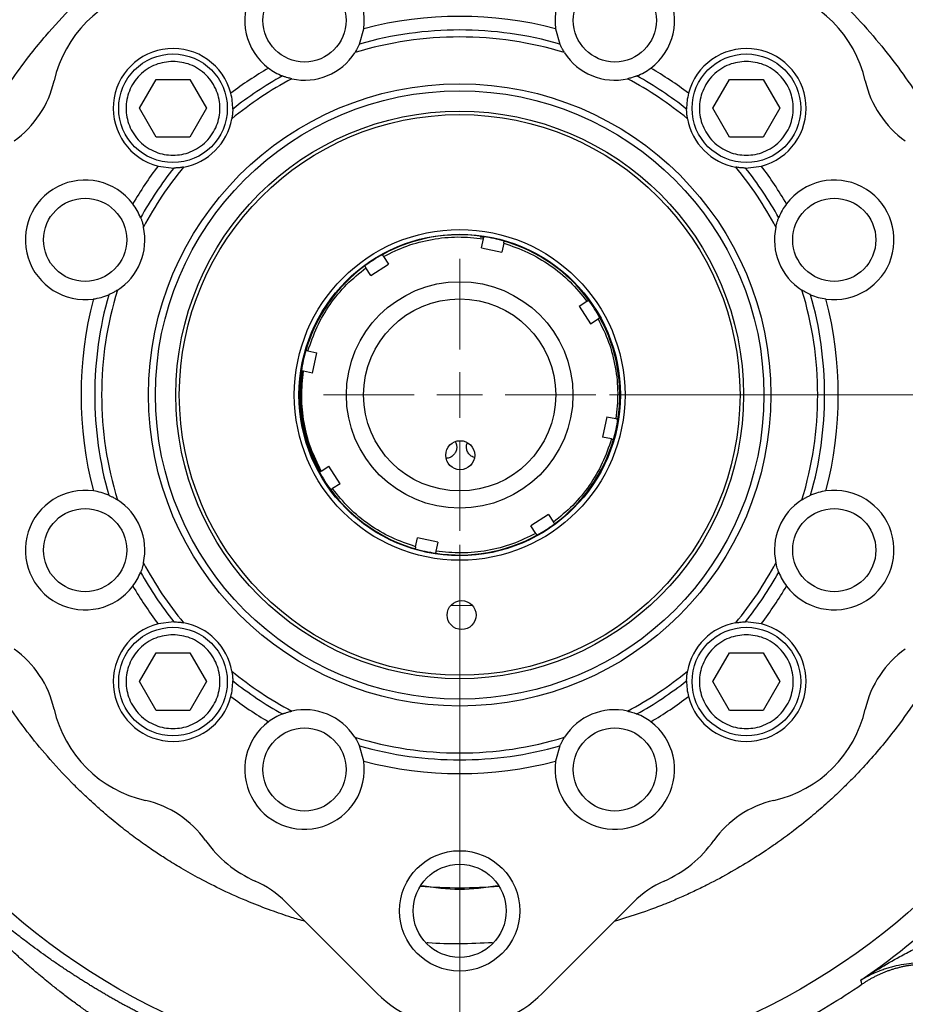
# Model space of a CAD drawing. Header units: inches. Extents: x 0.6 to 16.3, y 0.2 to 11.5.
# Tile 31 of 33: x 11.4 to 13.9, y 5.7 to 8.5. Entities that reach past the tile are written whole.
import ezdxf

# ---------------------------------------------------------------- set-up
doc = ezdxf.new("R2010")
doc.units = ezdxf.units.IN
doc.header["$MEASUREMENT"] = 0
doc.styles.add('SLDTEXTSTYLE0', font='TXT', dxfattribs={"width": 0.75})
doc.dimstyles.new('SLDDIMSTYLE0', dxfattribs={"dimtxt": 0.137795, "dimasz": 0.14, "dimexe": 0, "dimexo": 0.0625, "dimgap": 0.034449, "dimtad": 0, "dimtih": 1, "dimtoh": 1, "dimdec": 1, "dimlfac": 1.5, "dimrnd": 1e-09, "dimzin": 12, "dimdsep": 46, "dimtxsty": 'SLDTEXTSTYLE0', "dimblk1": 'CLOSED', "dimblk2": 'CLOSED', "dimsah": 1, "dimcen": 0.09, "dimadec": 0, "dimazin": 3, "dimtfac": 1, "dimtdec": 1, "dimtofl": 0, "dimtmove": 0, "dimatfit": 3, "dimldrblk": 'CLOSED', "dimfxl": 0, "dimfrac": 2, "dimtolj": 1, "dimtzin": 12, "dimarcsym": 0})
doc.dimstyles.new('SLDDIMSTYLE1', dxfattribs={"dimtxt": 0.137795, "dimasz": 0.14, "dimexe": 0, "dimexo": 0.0625, "dimgap": 0.034449, "dimtad": 0, "dimdec": 1, "dimlfac": 1.5, "dimrnd": 1e-09, "dimzin": 12, "dimdsep": 46, "dimtxsty": 'SLDTEXTSTYLE0', "dimblk1": 'CLOSED', "dimblk2": 'CLOSED', "dimsah": 1, "dimcen": 0.09, "dimadec": 0, "dimazin": 3, "dimtfac": 1, "dimtdec": 1, "dimtofl": 0, "dimtmove": 0, "dimatfit": 3, "dimldrblk": 'CLOSED', "dimfxl": 0, "dimfrac": 2, "dimtolj": 1, "dimtzin": 12, "dimarcsym": 0})
doc.dimstyles.new('SLDDIMSTYLE2', dxfattribs={"dimtxt": 0.137795, "dimasz": 0.14, "dimexe": 0, "dimexo": 0.0625, "dimgap": 0.034449, "dimtad": 0, "dimdec": 1, "dimlfac": 1.5, "dimrnd": 1e-09, "dimzin": 12, "dimdsep": 46, "dimtxsty": 'SLDTEXTSTYLE0', "dimblk1": 'CLOSED', "dimblk2": 'CLOSED', "dimsah": 1, "dimcen": 0.09, "dimadec": 0, "dimazin": 3, "dimtfac": 1, "dimtdec": 1, "dimtmove": 0, "dimatfit": 0, "dimldrblk": 'CLOSED', "dimfxl": 0, "dimfrac": 2, "dimtolj": 1, "dimtzin": 12, "dimarcsym": 0})
doc.dimstyles.new('SLDDIMSTYLE3', dxfattribs={"dimtxt": 0.137795, "dimasz": 0.14, "dimexe": 0, "dimexo": 0.0625, "dimgap": 0.034449, "dimtad": 0, "dimtih": 1, "dimtoh": 1, "dimdec": 1, "dimlfac": 1.5, "dimrnd": 1e-09, "dimzin": 12, "dimdsep": 46, "dimtxsty": 'SLDTEXTSTYLE0', "dimblk1": 'CLOSED', "dimblk2": 'CLOSED', "dimsah": 1, "dimcen": 0.09, "dimadec": 0, "dimazin": 3, "dimtfac": 1, "dimtofl": 0, "dimtmove": 0, "dimatfit": 3, "dimldrblk": 'CLOSED', "dimfxl": 0, "dimfrac": 2, "dimtolj": 1, "dimtzin": 12, "dimarcsym": 0})

# ---------------------------------------------------------------- blocks, each defined once
blk = doc.blocks.new('_Closed')
at = {"color": 0, "linetype": 'ByBlock', "lineweight": -2}
for p, q in [((-1, 0.166667), (0, 0)), ((-1, 0.166667), (-1, -0.166667)), ((0, 0), (-1, -0.166667)), ((0, 0), (-1, 0))]:
    blk.add_line(p, q, dxfattribs=at)
blk = doc.blocks.new('_D')
at = {"color": 7, "linetype": 'Continuous', "lineweight": 0}
for p, q in [((13.1838, 9.5147), (15.8083, 9.5147)), ((15.7689, 9.5147), (15.7689, 9.128)), ((15.6162, 9.1), (15.5742, 9.1)), ((15.5742, 9.1), (15.5742, 8.8813)), ((15.9217, 9.1), (15.9636, 9.1)), ((15.9636, 9.1), (15.9636, 8.8813)), ((15.5742, 8.8813), (15.6162, 8.8813)), ((15.9636, 8.8813), (15.9217, 8.8813)), ((15.7689, 4.645), (15.7689, 8.6751)), ((13.9, 4.645), (15.8083, 4.645))]:
    blk.add_line(p, q, dxfattribs=at)
at = {"color": 7, "linetype": 'Continuous', "lineweight": 18, "xscale": 0.14, "yscale": 0.14}
for p, rotation in [((15.7689, 9.5147), 90.0000000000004), ((15.7689, 4.645), 270.0000000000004)]:
    blk.add_blockref('_Closed', p, dxfattribs=dict(at, rotation=rotation))
at = {"color": 7, "linetype": 'Continuous', "lineweight": 18, "char_height": 0.1378, "attachment_point": 1, "style": 'SLDTEXTSTYLE0'}
for s, insert in [('186', (15.6162, 9.0589)), ('7.3', (15.6417, 8.8527))]:
    blk.add_mtext(s, dxfattribs=dict(at, insert=insert))
blk = doc.blocks.new('_D_1')
at = {"color": 7, "linetype": 'Continuous', "lineweight": 0}
for p, q in [((14.7079, 6.8816), (14.7079, 3.2643)), ((11.8212, 4.8448), (11.8212, 3.2643)), ((13.6226, 3.5022), (13.5806, 3.5022)), ((13.5806, 3.5022), (13.5806, 3.2834)), ((13.928, 3.5022), (13.97, 3.5022)), ((13.97, 3.5022), (13.97, 3.2834)), ((11.8212, 3.3037), (13.4598, 3.3037)), ((14.7079, 3.3037), (14.0908, 3.3037)), ((13.5806, 3.2834), (13.6226, 3.2834)), ((13.97, 3.2834), (13.928, 3.2834))]:
    blk.add_line(p, q, dxfattribs=at)
at = {"color": 7, "linetype": 'Continuous', "lineweight": 18, "xscale": 0.14, "yscale": 0.14, "rotation": 180.0000000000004}
blk.add_blockref('_Closed', (11.8212, 3.3037), dxfattribs=at)
at = {"color": 7, "linetype": 'Continuous', "lineweight": 18, "xscale": 0.14, "yscale": 0.14}
blk.add_blockref('_Closed', (14.7079, 3.3037), dxfattribs=at)
at = {"color": 7, "linetype": 'Continuous', "lineweight": 18, "char_height": 0.1378, "attachment_point": 1, "style": 'SLDTEXTSTYLE0'}
for s, insert in [('110', (13.6226, 3.461)), ('4.3', (13.648, 3.2549))]:
    blk.add_mtext(s, dxfattribs=dict(at, insert=insert))
blk = doc.blocks.new('_D_2')
at = {"color": 7, "linetype": 'Continuous', "lineweight": 0}
for p, q in [((12.6545, 7.0305), (12.6545, 4.2092)), ((11.8212, 4.8448), (11.8212, 4.2092)), ((12.107, 4.447), (12.065, 4.447)), ((12.065, 4.447), (12.065, 4.2283)), ((12.3106, 4.447), (12.3526, 4.447)), ((12.3526, 4.447), (12.3526, 4.2283)), ((11.8212, 4.2486), (11.5712, 4.2486)), ((12.065, 4.2283), (12.107, 4.2283)), ((12.3526, 4.2283), (12.3106, 4.2283)), ((12.6545, 4.2486), (12.9045, 4.2486))]:
    blk.add_line(p, q, dxfattribs=at)
at = {"color": 7, "linetype": 'Continuous', "lineweight": 18, "xscale": 0.14, "yscale": 0.14}
blk.add_blockref('_Closed', (11.8212, 4.2486, -0.2442), dxfattribs=at)
at = {"color": 7, "linetype": 'Continuous', "lineweight": 18, "xscale": 0.14, "yscale": 0.14, "rotation": 180.0000000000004}
blk.add_blockref('_Closed', (12.6545, 4.2486, -0.2442), dxfattribs=at)
at = {"color": 7, "linetype": 'Continuous', "lineweight": 18, "char_height": 0.1378, "attachment_point": 1, "style": 'SLDTEXTSTYLE0'}
for s, insert in [('32', (12.107, 4.4059)), ('1.3', (12.0815, 4.1997))]:
    blk.add_mtext(s, dxfattribs=dict(at, insert=insert))
blk = doc.blocks.new('_D_5')
at = {"color": 7, "linetype": 'Continuous', "lineweight": 0}
for p, q in [((9.6683, 5.8503), (9.6683, 3.2643)), ((11.8212, 4.8448), (11.8212, 3.2643)), ((10.4071, 3.5022), (10.3651, 3.5022)), ((10.3651, 3.5022), (10.3651, 3.2834)), ((10.6107, 3.5022), (10.6527, 3.5022)), ((10.6527, 3.5022), (10.6527, 3.2834)), ((9.6683, 3.3037), (10.2442, 3.3037)), ((11.8212, 3.3037), (10.7735, 3.3037)), ((10.3651, 3.2834), (10.4071, 3.2834)), ((10.6527, 3.2834), (10.6107, 3.2834))]:
    blk.add_line(p, q, dxfattribs=at)
at = {"color": 7, "linetype": 'Continuous', "lineweight": 18, "xscale": 0.14, "yscale": 0.14, "rotation": 180.0000000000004}
blk.add_blockref('_Closed', (9.6683, 3.3037, -0.2442), dxfattribs=at)
at = {"color": 7, "linetype": 'Continuous', "lineweight": 18, "xscale": 0.14, "yscale": 0.14}
blk.add_blockref('_Closed', (11.8212, 3.3037, -0.2442), dxfattribs=at)
at = {"color": 7, "linetype": 'Continuous', "lineweight": 18, "char_height": 0.1378, "attachment_point": 1, "style": 'SLDTEXTSTYLE0'}
for s, insert in [('82', (10.4071, 3.461)), ('3.2', (10.3816, 3.2549))]:
    blk.add_mtext(s, dxfattribs=dict(at, insert=insert))
blk = doc.blocks.new('_D_6')
at = {"color": 7, "linetype": 'Continuous', "lineweight": 0}
for p, q in [((13.0854, 7.4614), (15.3381, 7.4614)), ((15.2987, 7.4614), (15.2987, 6.2852)), ((15.146, 6.2572), (15.104, 6.2572)), ((15.104, 6.2572), (15.104, 6.0384)), ((15.4514, 6.2572), (15.4934, 6.2572)), ((15.4934, 6.2572), (15.4934, 6.0384)), ((15.104, 6.0384), (15.146, 6.0384)), ((15.4934, 6.0384), (15.4514, 6.0384)), ((15.2987, 4.645), (15.2987, 5.8323)), ((13.9, 4.645), (15.3381, 4.645))]:
    blk.add_line(p, q, dxfattribs=at)
at = {"color": 7, "linetype": 'Continuous', "lineweight": 18, "xscale": 0.14, "yscale": 0.14}
for p, rotation in [((15.2987, 7.4614, -0.2442), 90.0000000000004), ((15.2987, 4.645, -0.2442), 270.0000000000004)]:
    blk.add_blockref('_Closed', p, dxfattribs=dict(at, rotation=rotation))
at = {"color": 7, "linetype": 'Continuous', "lineweight": 18, "char_height": 0.1378, "attachment_point": 1, "style": 'SLDTEXTSTYLE0'}
for s, insert in [('107', (15.146, 6.216)), ('4.2', (15.1714, 6.0099))]:
    blk.add_mtext(s, dxfattribs=dict(at, insert=insert))
blk = doc.blocks.new('SW_CENTERMARKSYMBOL_0')
at = {"color": 0, "linetype": 'Continuous', "lineweight": 18}
for p, q in [((0, 0.1312), (0, 0.3915)), ((0, 0), (0, 0.0656)), ((-0.1312, 0), (-0.3915, 0)), ((0, 0), (-0.0656, 0)), ((0, 0), (0, -0.0656)), ((0, 0), (0.0656, 0)), ((0.1312, 0), (0.3915, 0)), ((0, -0.1312), (0, -0.3915))]:
    blk.add_line(p, q, dxfattribs=at)

msp = doc.modelspace()

# ---------------------------------------------------------------- linework, layer by layer
at = {"color": 7, "linetype": 'Continuous', "lineweight": 25}
for p, q in [((12.366, 8.4711), (12.3784, 8.5153)), ((12.9307, 8.5153), (12.9431, 8.4711)), ((11.7334, 8.2863), (11.7815, 8.3696)), ((11.7815, 8.3696), (11.8777, 8.3696)), ((11.8777, 8.3696), (11.9258, 8.2863)), ((13.3833, 8.2863), (13.4314, 8.3696)), ((13.4314, 8.3696), (13.5276, 8.3696)), ((13.5276, 8.3696), (13.5757, 8.2863)), ((11.7815, 8.203), (11.7334, 8.2863)), ((11.9258, 8.2863), (11.8777, 8.203)), ((13.4314, 8.203), (13.3833, 8.2863)), ((13.5757, 8.2863), (13.5276, 8.203)), ((11.8777, 8.203), (11.7815, 8.203)), ((13.5276, 8.203), (13.4314, 8.203)), ((11.7865, 8.1198), (11.8321, 8.1143)), ((13.477, 8.1143), (13.5226, 8.1198)), ((12.7235, 7.9141), (12.7135, 7.9155)), ((12.7171, 7.8851), (12.7227, 7.9109)), ((12.7171, 7.8851), (12.7757, 7.8723)), ((12.7813, 7.898), (12.7757, 7.8723)), ((12.4355, 7.8598), (12.4496, 7.8376)), ((12.3991, 7.8052), (12.3849, 7.8274)), ((12.3991, 7.8052), (12.4496, 7.8376)), ((12.9984, 7.7168), (13.0206, 7.731)), ((12.9984, 7.7168), (13.0307, 7.6662)), ((13.0307, 7.6662), (13.0529, 7.6804)), ((12.2179, 7.5881), (12.2436, 7.5825)), ((12.2307, 7.5239), (12.2436, 7.5825)), ((12.2307, 7.5239), (12.205, 7.5296)), ((13.0783, 7.3988), (13.0654, 7.3402)), ((13.0783, 7.3988), (13.1041, 7.3932)), ((13.0912, 7.3346), (13.0654, 7.3402)), ((12.2561, 7.2423), (12.2783, 7.2565)), ((12.3106, 7.2059), (12.2783, 7.2565)), ((12.3106, 7.2059), (12.2885, 7.1917)), ((12.91, 7.1175), (12.8594, 7.0851)), ((12.91, 7.1175), (12.9242, 7.0953)), ((12.8736, 7.063), (12.8594, 7.0851)), ((12.5277, 7.0247), (12.5334, 7.0505)), ((12.592, 7.0376), (12.5334, 7.0505)), ((12.592, 7.0376), (12.5863, 7.0118)), ((12.6918, 6.855), (12.6278, 6.8544)), ((11.8321, 6.8084), (11.7865, 6.8029)), ((13.5226, 6.8029), (13.477, 6.8084)), ((11.7334, 6.6364), (11.7815, 6.7197)), ((11.7815, 6.7197), (11.8777, 6.7197)), ((11.8777, 6.7197), (11.9258, 6.6364)), ((13.3833, 6.6364), (13.4314, 6.7197)), ((13.4314, 6.7197), (13.5276, 6.7197)), ((13.5276, 6.7197), (13.5757, 6.6364)), ((11.7815, 6.5531), (11.7334, 6.6364)), ((11.9258, 6.6364), (11.8777, 6.5531)), ((13.4314, 6.5531), (13.3833, 6.6364)), ((13.5757, 6.6364), (13.5276, 6.5531)), ((11.8777, 6.5531), (11.7815, 6.5531)), ((13.5276, 6.5531), (13.4314, 6.5531)), ((12.3784, 6.4074), (12.366, 6.4516)), ((12.9431, 6.4516), (12.9307, 6.4074)), ((12.1541, 6.002), (12.4171, 5.739)), ((12.892, 5.739), (13.155, 6.002)), ((13.8103, 5.7713), (13.8086, 5.7769)), ((13.8121, 5.7654), (13.8103, 5.7713))]:
    msp.add_line(p, q, dxfattribs=at)
at = {"color": 7, "linetype": 'Continuous', "lineweight": 25, "flags": 128}
msp.add_lwpolyline([(12.2018, 7.5308), (12.1998, 7.516), (12.1966, 7.4574)], dxfattribs=at)
at = {"color": 7, "linetype": 'Continuous', "lineweight": 25}
for centre, radius in [((12.6545, 7.4614), 1.9709), ((12.2081, 8.5392), 0.1197), ((13.101, 8.5392), 0.1197), ((11.8296, 8.2863), 0.1563), ((13.4795, 8.2863), 0.1563), ((12.6545, 7.4614), 0.8953), ((12.6545, 7.4614), 0.8753), ((12.6545, 7.4614), 0.8167), ((12.6545, 7.4614), 0.8067), ((11.5767, 7.9078), 0.1197), ((13.7324, 7.9078), 0.1197), ((12.6545, 7.4614), 0.4758), ((12.6545, 7.4614), 0.4625), ((12.6545, 7.4614), 0.3259), ((12.6545, 7.4614), 0.2763), ((12.6561, 7.288), 0.0417), ((11.5767, 7.0149), 0.1197), ((13.7324, 7.0149), 0.1197), ((12.6601, 6.828), 0.0417), ((11.8296, 6.6364), 0.1563), ((13.4795, 6.6364), 0.1563), ((12.2081, 6.3835), 0.1197), ((13.101, 6.3835), 0.1197), ((12.6545, 5.9767), 0.1732), ((12.6545, 5.9767), 0.1339)]:
    msp.add_circle(centre, radius, dxfattribs=at)
for centre, radius, start, end in [((12.2081, 8.5392), 0.172, 352.0012, 232.9988), ((13.101, 8.5392), 0.172, 307.0012, 187.9988), ((11.8279, 8.288), 0.3491, 102.7863, 167.2137), ((13.4812, 8.288), 0.3491, 12.7863, 77.2137), ((12.6545, 7.4614), 1.0895, 75.318, 104.682), ((12.6545, 7.4614), 1.0502, 74.0535, 105.9465), ((12.6545, 7.4614), 1.0302, 72.9714, 107.0286), ((11.8296, 8.2863), 0.172, 14.5012, 255.4988), ((12.2081, 8.5392), 0.172, 257.6743, 327.3257), ((13.101, 8.5392), 0.172, 212.6743, 282.3257), ((13.4795, 8.2863), 0.172, 284.5012, 165.4988), ((12.6545, 7.4614), 1.0895, 120.318, 127.182), ((12.6545, 7.4614), 1.0895, 52.818, 59.682), ((11.2037, 8.4297), 0.2909, 305.4062, 347.2137), ((12.6545, 7.4614), 1.0302, 117.9714, 129.5286), ((12.6545, 7.4614), 1.0502, 119.0535, 128.4465), ((12.6545, 7.4614), 1.0302, 50.4714, 62.0286), ((12.6545, 7.4614), 1.0502, 51.5535, 60.9465), ((14.1053, 8.4297), 0.2909, 192.7863, 234.5938), ((11.8296, 8.2863), 0.172, 280.1743, 349.8257), ((13.4795, 8.2863), 0.172, 190.1743, 259.8257), ((12.6545, 7.4614), 1.0895, 142.818, 149.682), ((12.6545, 7.4614), 1.0502, 141.5535, 150.9465), ((12.6545, 7.4614), 1.0302, 140.4714, 152.0286), ((12.6545, 7.4614), 1.0302, 27.9714, 39.5286), ((12.6545, 7.4614), 1.0502, 29.0535, 38.4465), ((12.6545, 7.4614), 1.0895, 30.318, 37.182), ((11.5767, 7.9078), 0.172, 37.0012, 277.9988), ((13.7324, 7.9078), 0.172, 262.0012, 142.9988), ((11.5767, 7.9078), 0.172, 302.6743, 12.3257), ((13.7324, 7.9078), 0.172, 167.6743, 237.3257), ((12.6545, 7.4614), 0.4607, 81.324, 118.8562), ((12.6545, 7.4614), 0.4607, 73.8562, 81.324), ((12.6545, 7.4614), 0.4607, 36.324, 73.8562), ((12.6545, 7.4614), 0.4607, 118.8562, 126.324), ((12.6545, 7.4614), 0.4607, 126.324, 163.8562), ((12.6545, 7.4614), 1.0895, 165.318, 194.682), ((12.6545, 7.4614), 1.0502, 164.0535, 195.9465), ((12.6545, 7.4614), 1.0302, 162.9714, 197.0286), ((12.6545, 7.4614), 1.0302, 342.9714, 17.0286), ((12.6545, 7.4614), 1.0502, 344.0535, 15.9465), ((12.6545, 7.4614), 1.0895, 345.318, 14.682), ((12.6545, 7.4614), 0.4607, 28.8562, 36.324), ((12.6545, 7.4614), 0.4607, 351.324, 28.8562), ((12.6545, 7.4614), 0.4607, 163.8562, 171.324), ((12.6545, 7.4614), 0.4607, 171.324, 208.8562), ((12.6545, 7.4614), 0.458, 180.5, 208.821), ((12.6545, 7.4614), 0.4607, 343.8562, 351.324), ((12.6545, 7.4614), 0.4607, 306.324, 343.8562), ((12.6545, 7.4614), 0.4607, 208.8562, 216.324), ((11.5767, 7.0149), 0.172, 82.0012, 322.9988), ((12.6545, 7.4614), 0.4607, 216.324, 253.8562), ((13.7324, 7.0149), 0.172, 217.0012, 97.9988), ((11.5767, 7.0149), 0.172, 347.6743, 57.3257), ((13.7324, 7.0149), 0.172, 122.6743, 192.3257), ((12.6545, 7.4614), 0.4607, 298.8562, 306.324), ((12.6545, 7.4614), 0.4607, 261.324, 298.8562), ((12.6545, 7.4614), 0.4607, 253.8562, 261.324), ((12.6545, 7.4614), 1.0302, 207.9714, 219.5286), ((12.6545, 7.4614), 1.0302, 320.4714, 332.0286), ((12.6545, 7.4614), 1.0502, 209.0535, 218.4465), ((12.6545, 7.4614), 1.0502, 321.5535, 330.9465), ((12.6545, 7.4614), 1.0895, 210.318, 217.182), ((12.6545, 7.4614), 1.0895, 322.818, 329.682), ((11.8296, 6.6364), 0.172, 104.5012, 345.4988), ((11.8296, 6.6364), 0.172, 10.1743, 79.8257), ((13.4795, 6.6364), 0.172, 100.1743, 169.8257), ((13.4795, 6.6364), 0.172, 194.5012, 75.4988), ((11.2037, 6.493), 0.2909, 12.7863, 54.5938), ((14.1053, 6.493), 0.2909, 125.4062, 167.2137), ((12.6545, 7.4614), 1.0302, 230.4714, 242.0286), ((12.6545, 7.4614), 1.0302, 297.9714, 309.5286), ((12.6545, 7.4614), 1.0502, 231.5535, 240.9465), ((12.6545, 7.4614), 1.0502, 299.0535, 308.4465), ((12.6545, 7.4614), 1.0895, 232.818, 239.682), ((12.6545, 7.4614), 1.0895, 300.318, 307.182), ((11.8279, 6.6347), 0.3491, 192.7863, 257.2137), ((12.2081, 6.3835), 0.172, 32.6743, 102.3257), ((13.101, 6.3835), 0.172, 77.6743, 147.3257), ((13.4812, 6.6347), 0.3491, 282.7863, 347.2137), ((12.2081, 6.3835), 0.172, 127.0012, 7.9988), ((13.101, 6.3835), 0.172, 172.0012, 52.9988), ((12.6545, 7.4614), 1.0302, 252.9714, 287.0286), ((12.6545, 7.4614), 1.0502, 254.0535, 285.9465), ((12.6545, 7.4614), 1.0895, 255.318, 284.682), ((11.6862, 6.0106), 0.2909, 35.4062, 77.2137), ((13.6228, 6.0106), 0.2909, 102.7863, 144.5938), ((12.6545, 7.4614), 2.0419, 304.4163, 325.5837), ((12.2079, 6.3814), 0.3491, 215.4062, 246.0851), ((13.1012, 6.3814), 0.3491, 293.9149, 324.5938), ((11.9484, 5.7963), 0.2909, 45, 66.0851), ((12.6545, 7.4614), 1.4181, 265.4128, 274.5872), ((13.3606, 5.7963), 0.2909, 113.9149, 135), ((12.6545, 7.4614), 2.0533, 297.8822, 304.3161), ((12.6545, 5.9764), 0.3358, 225, 315)]:
    msp.add_arc(centre, radius, start, end, dxfattribs=at)
for points, knots in [([(11.1438, 7.9105), (11.1441, 7.9114), (11.1519, 7.9399), (11.1704, 7.9914), (11.2003, 8.0686), (11.2347, 8.1449), (11.2752, 8.2234), (11.3197, 8.2994), (11.3684, 8.3733), (11.4164, 8.4381), (11.4731, 8.5075), (11.5294, 8.569), (11.5876, 8.6256), (11.6345, 8.6675), (11.6811, 8.7059), (11.729, 8.7423), (11.7826, 8.7796), (11.8428, 8.8177), (11.9085, 8.8546), (11.9791, 8.8896), (12.0581, 8.9238), (12.1351, 8.9527), (12.1872, 8.9674), (12.2061, 8.9728)], [0, 0, 0, 0, 0.001874, 0.056634, 0.104639, 0.16031, 0.216682, 0.273763, 0.328754, 0.386136, 0.427947, 0.500445, 0.545598, 0.583314, 0.620804, 0.661241, 0.698462, 0.745688, 0.797577, 0.842706, 0.896433, 0.962281, 1, 1, 1, 1]), ([(13.1018, 8.9739), (13.1163, 8.9701), (13.1705, 8.9557), (13.2435, 8.9278), (13.32, 8.8948), (13.3751, 8.868), (13.4278, 8.8397), (13.4806, 8.8085), (13.5355, 8.7729), (13.5953, 8.7302), (13.6559, 8.682), (13.7159, 8.6291), (13.7788, 8.5678), (13.8438, 8.4966), (13.9084, 8.416), (13.9665, 8.3338), (14.0194, 8.2483), (14.0684, 8.1574), (14.1138, 8.0574), (14.1465, 7.975), (14.161, 7.9238), (14.1645, 7.9112)], [0, 0, 0, 0, 0.02867, 0.107317, 0.149269, 0.188122, 0.224747, 0.26364, 0.305423, 0.350037, 0.404251, 0.453656, 0.503035, 0.572293, 0.638158, 0.700645, 0.764826, 0.830649, 0.89813, 0.974995, 1, 1, 1, 1]), ([(12.366, 8.4711), (12.3659, 8.4709), (12.3658, 8.4706), (12.3646, 8.4678), (12.3624, 8.4633), (12.3587, 8.4558), (12.355, 8.4498), (12.3529, 8.4464)], [0, 0, 0, 0, 0.145803, 0.291322, 0.446058, 0.683639, 1, 1, 1, 1]), ([(12.9562, 8.4464), (12.9542, 8.4496), (12.9507, 8.4554), (12.9468, 8.4629), (12.9445, 8.4678), (12.9433, 8.4706), (12.9431, 8.471), (12.9431, 8.4711)], [0, 0, 0, 0, 0.296629, 0.532467, 0.714441, 0.866237, 1, 1, 1, 1]), ([(11.8296, 8.4213), (11.8466, 8.4195), (11.8727, 8.4167), (11.9041, 8.3999), (11.9257, 8.3825), (11.9433, 8.3608), (11.9596, 8.3294), (11.9678, 8.2863), (11.9596, 8.2432), (11.9433, 8.2118), (11.9257, 8.1902), (11.9041, 8.1726), (11.8727, 8.1563), (11.8296, 8.148), (11.7865, 8.1563), (11.755, 8.1726), (11.7334, 8.1902), (11.7159, 8.2118), (11.6996, 8.2432), (11.6913, 8.2863), (11.6996, 8.3294), (11.7159, 8.3608), (11.7334, 8.3825), (11.755, 8.3999), (11.7865, 8.4167), (11.8126, 8.4195), (11.8296, 8.4213)], [0, 0, 0, 0, 0.059864, 0.09209, 0.125, 0.15791, 0.190136, 0.25, 0.309864, 0.34209, 0.375, 0.40791, 0.440136, 0.5, 0.559864, 0.59209, 0.625, 0.65791, 0.690136, 0.75, 0.809864, 0.84209, 0.875, 0.90791, 0.940136, 1, 1, 1, 1]), ([(13.4795, 8.4213), (13.4965, 8.4195), (13.5226, 8.4167), (13.554, 8.3999), (13.5756, 8.3825), (13.5932, 8.3608), (13.6095, 8.3294), (13.6178, 8.2863), (13.6095, 8.2432), (13.5932, 8.2118), (13.5756, 8.1902), (13.554, 8.1726), (13.5226, 8.1563), (13.4795, 8.148), (13.4364, 8.1563), (13.405, 8.1726), (13.3834, 8.1902), (13.3658, 8.2118), (13.3495, 8.2432), (13.3412, 8.2863), (13.3495, 8.3294), (13.3658, 8.3608), (13.3834, 8.3825), (13.405, 8.3999), (13.4364, 8.4167), (13.4625, 8.4195), (13.4795, 8.4213)], [0, 0, 0, 0, 0.059864, 0.09209, 0.125, 0.15791, 0.190136, 0.25, 0.309864, 0.34209, 0.375, 0.40791, 0.440136, 0.5, 0.559864, 0.59209, 0.625, 0.65791, 0.690136, 0.75, 0.809864, 0.84209, 0.875, 0.90791, 0.940136, 1, 1, 1, 1]), ([(12.1046, 8.4018), (12.1106, 8.3976), (12.1228, 8.3889), (12.1373, 8.3826), (12.1445, 8.3794)], [0, 0, 0, 0, 0.497066, 1, 1, 1, 1]), ([(13.1645, 8.3794), (13.1717, 8.3825), (13.1862, 8.3889), (13.1984, 8.3975), (13.2045, 8.4018)], [0, 0, 0, 0, 0.496821, 1, 1, 1, 1]), ([(12.1714, 8.3712), (12.1677, 8.3721), (12.1611, 8.3736), (12.153, 8.3762), (12.1479, 8.3781), (12.145, 8.3792), (12.1447, 8.3793), (12.1445, 8.3794)], [0, 0, 0, 0, 0.296629, 0.532467, 0.714441, 0.866237, 1, 1, 1, 1]), ([(13.1645, 8.3794), (13.1643, 8.3793), (13.164, 8.3792), (13.1612, 8.3781), (13.1564, 8.3764), (13.1485, 8.3738), (13.1416, 8.3721), (13.1377, 8.3712)], [0, 0, 0, 0, 0.145803, 0.291322, 0.446058, 0.683639, 1, 1, 1, 1]), ([(12.0016, 8.2838), (12.0014, 8.2917), (12.001, 8.3075), (11.9978, 8.322), (11.9961, 8.3294)], [0, 0, 0, 0, 0.496821, 1, 1, 1, 1]), ([(13.313, 8.3294), (13.3113, 8.3221), (13.308, 8.3076), (13.3077, 8.2918), (13.3075, 8.2838)], [0, 0, 0, 0, 0.497066, 1, 1, 1, 1]), ([(12.0016, 8.2838), (12.0016, 8.2836), (12.0016, 8.2832), (12.0015, 8.2802), (12.0013, 8.2752), (12.0006, 8.2669), (11.9995, 8.2599), (11.9989, 8.2559)], [0, 0, 0, 0, 0.145803, 0.291322, 0.446058, 0.683639, 1, 1, 1, 1]), ([(13.3102, 8.2559), (13.3096, 8.2597), (13.3085, 8.2664), (13.3078, 8.2748), (13.3076, 8.2803), (13.3075, 8.2833), (13.3075, 8.2837), (13.3075, 8.2838)], [0, 0, 0, 0, 0.296629, 0.532467, 0.714441, 0.866237, 1, 1, 1, 1]), ([(11.86, 8.117), (11.8562, 8.1164), (11.8495, 8.1153), (11.8411, 8.1147), (11.8356, 8.1144), (11.8326, 8.1143), (11.8322, 8.1143), (11.8321, 8.1143)], [0, 0, 0, 0, 0.296629, 0.532467, 0.714441, 0.866237, 1, 1, 1, 1]), ([(13.477, 8.1143), (13.4768, 8.1143), (13.4764, 8.1143), (13.4734, 8.1144), (13.4684, 8.1146), (13.4601, 8.1153), (13.4531, 8.1164), (13.4491, 8.117)], [0, 0, 0, 0, 0.145803, 0.291322, 0.446058, 0.683639, 1, 1, 1, 1]), ([(11.7365, 7.9713), (11.7334, 7.9785), (11.727, 7.993), (11.7184, 8.0052), (11.714, 8.0113)], [0, 0, 0, 0, 0.496821, 1, 1, 1, 1]), ([(13.595, 8.0113), (13.5907, 8.0053), (13.5821, 7.9931), (13.5758, 7.9786), (13.5726, 7.9713)], [0, 0, 0, 0, 0.497066, 1, 1, 1, 1]), ([(11.7365, 7.9713), (11.7366, 7.9712), (11.7367, 7.9708), (11.7378, 7.968), (11.7395, 7.9633), (11.7421, 7.9553), (11.7438, 7.9485), (11.7447, 7.9445)], [0, 0, 0, 0, 0.145803, 0.291322, 0.446058, 0.683639, 1, 1, 1, 1]), ([(13.5644, 7.9445), (13.5652, 7.9482), (13.5668, 7.9548), (13.5694, 7.9629), (13.5713, 7.968), (13.5724, 7.9709), (13.5725, 7.9712), (13.5726, 7.9713)], [0, 0, 0, 0, 0.296629, 0.532467, 0.714441, 0.866237, 1, 1, 1, 1]), ([(12.4355, 7.8598), (12.4576, 7.8706), (12.5021, 7.8924), (12.5746, 7.9107), (12.6489, 7.9186), (12.6982, 7.9134), (12.7227, 7.9109)], [0, 0, 0, 0, 0.248325, 0.5, 0.751675, 1, 1, 1, 1]), ([(12.7227, 7.9109), (12.7229, 7.9115), (12.7232, 7.9129), (12.7236, 7.9146), (12.7239, 7.9159), (12.724, 7.9166), (12.724, 7.9167), (12.724, 7.9167)], [0, 0, 0, 0, 0.215275, 0.430557, 0.645622, 0.860245, 1, 1, 1, 1]), ([(12.7813, 7.898), (12.7815, 7.8986), (12.7818, 7.9), (12.7822, 7.9017), (12.7825, 7.9031), (12.7826, 7.9038), (12.7826, 7.9038), (12.7826, 7.9039)], [0, 0, 0, 0, 0.215275, 0.430557, 0.645622, 0.860245, 1, 1, 1, 1]), ([(12.7813, 7.898), (12.8046, 7.89), (12.8515, 7.874), (12.9158, 7.8357), (12.9739, 7.7886), (13.0051, 7.7501), (13.0206, 7.731)], [0, 0, 0, 0, 0.248325, 0.5, 0.751675, 1, 1, 1, 1]), ([(12.4355, 7.8598), (12.4351, 7.8603), (12.4344, 7.8615), (12.4334, 7.863), (12.4327, 7.8641), (12.4323, 7.8647), (12.4322, 7.8648), (12.4322, 7.8648)], [0, 0, 0, 0, 0.2152748, 0.4305572, 0.6456219, 0.860245, 1, 1, 1, 1]), ([(12.2179, 7.5881), (12.2259, 7.6114), (12.2419, 7.6584), (12.2802, 7.7226), (12.3273, 7.7807), (12.3658, 7.8119), (12.3849, 7.8274)], [0, 0, 0, 0, 0.248325, 0.5, 0.751675, 1, 1, 1, 1]), ([(12.3849, 7.8274), (12.3845, 7.828), (12.3838, 7.8291), (12.3828, 7.8307), (12.3821, 7.8318), (12.3817, 7.8324), (12.3817, 7.8325), (12.3817, 7.8325)], [0, 0, 0, 0, 0.215275, 0.430557, 0.645622, 0.860245, 1, 1, 1, 1]), ([(11.6006, 7.7375), (11.6079, 7.7387), (11.6227, 7.7413), (11.6374, 7.747), (11.6448, 7.7499)], [0, 0, 0, 0, 0.497066, 1, 1, 1, 1]), ([(11.6695, 7.763), (11.6663, 7.7611), (11.6605, 7.7575), (11.653, 7.7536), (11.6481, 7.7513), (11.6453, 7.7501), (11.6449, 7.7499), (11.6448, 7.7499)], [0, 0, 0, 0, 0.296629, 0.532467, 0.714441, 0.866237, 1, 1, 1, 1]), ([(13.6643, 7.7499), (13.6641, 7.75), (13.6637, 7.7501), (13.661, 7.7513), (13.6564, 7.7535), (13.649, 7.7572), (13.643, 7.7609), (13.6395, 7.763)], [0, 0, 0, 0, 0.145803, 0.291322, 0.446058, 0.683639, 1, 1, 1, 1]), ([(13.6643, 7.7499), (13.6716, 7.747), (13.6863, 7.7413), (13.7011, 7.7388), (13.7085, 7.7375)], [0, 0, 0, 0, 0.496821, 1, 1, 1, 1]), ([(13.0206, 7.731), (13.0212, 7.7314), (13.0223, 7.7321), (13.0239, 7.7331), (13.025, 7.7338), (13.0256, 7.7342), (13.0257, 7.7342), (13.0257, 7.7342)], [0, 0, 0, 0, 0.215275, 0.430557, 0.645622, 0.860245, 1, 1, 1, 1]), ([(13.058, 7.6837), (13.0579, 7.6836), (13.0578, 7.6836), (13.057, 7.683), (13.0557, 7.6822), (13.0543, 7.6813), (13.0533, 7.6807), (13.0529, 7.6804)], [0, 0, 0, 0, 0.21412, 0.428233, 0.64255, 0.8573, 1, 1, 1, 1]), ([(13.0529, 7.6804), (13.0638, 7.6583), (13.0856, 7.6138), (13.1039, 7.5413), (13.1118, 7.467), (13.1066, 7.4176), (13.1041, 7.3932)], [0, 0, 0, 0, 0.2483252, 0.5, 0.7516748, 1, 1, 1, 1]), ([(12.2179, 7.5881), (12.2172, 7.5883), (12.2159, 7.5886), (12.2142, 7.589), (12.2128, 7.5893), (12.2121, 7.5894), (12.2121, 7.5894), (12.212, 7.5894)], [0, 0, 0, 0, 0.215275, 0.430557, 0.645622, 0.860245, 1, 1, 1, 1]), ([(12.205, 7.5296), (12.2044, 7.5297), (12.203, 7.53), (12.2013, 7.5304), (12.1999, 7.5307), (12.1992, 7.5308), (12.1992, 7.5308), (12.1991, 7.5308)], [0, 0, 0, 0, 0.215275, 0.430557, 0.645622, 0.860245, 1, 1, 1, 1]), ([(12.2561, 7.2423), (12.2453, 7.2644), (12.2234, 7.3089), (12.2052, 7.3814), (12.1973, 7.4558), (12.2025, 7.5051), (12.205, 7.5296)], [0, 0, 0, 0, 0.248325, 0.5, 0.751675, 1, 1, 1, 1]), ([(13.1041, 7.3932), (13.1047, 7.393), (13.106, 7.3927), (13.1078, 7.3923), (13.1091, 7.392), (13.1098, 7.3919), (13.1099, 7.3919), (13.1099, 7.3919)], [0, 0, 0, 0, 0.215275, 0.430557, 0.645622, 0.860245, 1, 1, 1, 1]), ([(12.6417, 7.3265), (12.6419, 7.3263), (12.6445, 7.3231), (12.6456, 7.3175), (12.6463, 7.3091), (12.6449, 7.3007), (12.6398, 7.2912), (12.6317, 7.2838), (12.6234, 7.2795), (12.618, 7.2789), (12.6163, 7.2787)], [0, 0, 0, 0, 0.017536, 0.188073, 0.248858, 0.41208, 0.575208, 0.741051, 0.916751, 1, 1, 1, 1]), ([(12.6968, 7.2811), (12.6928, 7.283), (12.685, 7.2865), (12.6773, 7.2964), (12.6744, 7.3052), (12.6739, 7.3137), (12.6743, 7.3194), (12.6763, 7.3229), (12.6765, 7.3234)], [0, 0, 0, 0, 0.252435, 0.485476, 0.694268, 0.768688, 0.968525, 1, 1, 1, 1]), ([(13.0912, 7.3346), (13.0832, 7.3113), (13.0672, 7.2643), (13.0288, 7.2001), (12.9818, 7.142), (12.9433, 7.1108), (12.9242, 7.0953)], [0, 0, 0, 0, 0.2483252, 0.5, 0.7516748, 1, 1, 1, 1]), ([(13.0912, 7.3346), (13.0918, 7.3344), (13.0932, 7.3341), (13.0949, 7.3337), (13.0962, 7.3334), (13.0969, 7.3333), (13.097, 7.3333), (13.097, 7.3333)], [0, 0, 0, 0, 0.2152748, 0.4305572, 0.6456219, 0.860245, 1, 1, 1, 1]), ([(12.2561, 7.2423), (12.2556, 7.2419), (12.2544, 7.2412), (12.2529, 7.2402), (12.2518, 7.2395), (12.2512, 7.2391), (12.2511, 7.239), (12.2511, 7.239)], [0, 0, 0, 0, 0.2152748, 0.4305572, 0.6456219, 0.860245, 1, 1, 1, 1]), ([(11.6448, 7.1728), (11.6375, 7.1757), (11.6228, 7.1814), (11.608, 7.1839), (11.6006, 7.1852)], [0, 0, 0, 0, 0.496821, 1, 1, 1, 1]), ([(11.6448, 7.1728), (11.645, 7.1728), (11.6453, 7.1726), (11.6481, 7.1714), (11.6526, 7.1692), (11.6601, 7.1655), (11.6661, 7.1618), (11.6695, 7.1597)], [0, 0, 0, 0, 0.145803, 0.291322, 0.446058, 0.683639, 1, 1, 1, 1]), ([(12.2885, 7.1917), (12.2879, 7.1914), (12.2867, 7.1906), (12.2852, 7.1896), (12.2841, 7.1889), (12.2835, 7.1885), (12.2834, 7.1885), (12.2834, 7.1885)], [0, 0, 0, 0, 0.2152748, 0.4305572, 0.6456219, 0.860245, 1, 1, 1, 1]), ([(12.5277, 7.0247), (12.5044, 7.0327), (12.4575, 7.0487), (12.3933, 7.087), (12.3352, 7.1341), (12.304, 7.1726), (12.2885, 7.1917)], [0, 0, 0, 0, 0.248325, 0.5, 0.751675, 1, 1, 1, 1]), ([(13.6395, 7.1597), (13.6428, 7.1617), (13.6486, 7.1652), (13.6561, 7.1691), (13.661, 7.1714), (13.6638, 7.1726), (13.6641, 7.1728), (13.6643, 7.1728)], [0, 0, 0, 0, 0.296629, 0.532467, 0.714441, 0.866237, 1, 1, 1, 1]), ([(13.7085, 7.1852), (13.7011, 7.184), (13.6864, 7.1814), (13.6717, 7.1757), (13.6643, 7.1728)], [0, 0, 0, 0, 0.497066, 1, 1, 1, 1]), ([(12.9242, 7.0953), (12.9245, 7.0947), (12.9253, 7.0936), (12.9262, 7.092), (12.927, 7.0909), (12.9274, 7.0903), (12.9274, 7.0902), (12.9274, 7.0902)], [0, 0, 0, 0, 0.215275, 0.430557, 0.645622, 0.860245, 1, 1, 1, 1]), ([(12.8736, 7.063), (12.8515, 7.0521), (12.807, 7.0303), (12.7345, 7.012), (12.6601, 7.0041), (12.6108, 7.0093), (12.5863, 7.0118)], [0, 0, 0, 0, 0.248325, 0.5, 0.751675, 1, 1, 1, 1]), ([(12.8736, 7.063), (12.874, 7.0624), (12.8747, 7.0612), (12.8757, 7.0597), (12.8764, 7.0586), (12.8768, 7.058), (12.8768, 7.0579), (12.8769, 7.0579)], [0, 0, 0, 0, 0.215275, 0.430557, 0.645622, 0.860245, 1, 1, 1, 1]), ([(12.21, 5.9461), (12.1967, 5.95), (12.1637, 5.9597), (12.1101, 5.9782), (12.0439, 6.0038), (11.9755, 6.0341), (11.9102, 6.0672), (11.856, 6.0976), (11.8123, 6.1242), (11.7805, 6.1449), (11.7566, 6.1613), (11.737, 6.1752), (11.7166, 6.1901), (11.6955, 6.2061), (11.6737, 6.2233), (11.6535, 6.2397), (11.6324, 6.2576), (11.6116, 6.2757), (11.5882, 6.2971), (11.5637, 6.3202), (11.5223, 6.3612), (11.4697, 6.4182), (11.4119, 6.489), (11.3625, 6.5565), (11.3172, 6.625), (11.274, 6.6982), (11.2329, 6.7774), (11.2051, 6.8389), (11.1878, 6.8811), (11.1792, 6.9028), (11.1704, 6.9262), (11.1614, 6.9513), (11.1524, 6.978), (11.1453, 6.9995), (11.1417, 7.0121), (11.1408, 7.0153)], [0, 0, 0, 0, 0.0263473, 0.0654352, 0.1078742, 0.1613083, 0.2077378, 0.2471592, 0.2795701, 0.3049689, 0.3194495, 0.3347076, 0.3507431, 0.3675555, 0.3851444, 0.4035096, 0.4169974, 0.4379047, 0.4559633, 0.4773168, 0.5019635, 0.5668226, 0.6247912, 0.6758795, 0.7258632, 0.7809847, 0.8375619, 0.8956023, 0.9094347, 0.9242824, 0.9401456, 0.9570248, 0.9749203, 0.9938327, 1, 1, 1, 1]), ([(12.5277, 7.0247), (12.5276, 7.0241), (12.5273, 7.0227), (12.5269, 7.021), (12.5266, 7.0196), (12.5265, 7.019), (12.5265, 7.0189), (12.5265, 7.0189)], [0, 0, 0, 0, 0.215275, 0.430557, 0.645622, 0.860245, 1, 1, 1, 1]), ([(12.5863, 7.0118), (12.5862, 7.0112), (12.5859, 7.0098), (12.5855, 7.0081), (12.5852, 7.0068), (12.5851, 7.0061), (12.5851, 7.006), (12.585, 7.006)], [0, 0, 0, 0, 0.215275, 0.430557, 0.645622, 0.860245, 1, 1, 1, 1]), ([(14.1707, 7.0177), (14.1693, 7.0125), (14.1626, 6.988), (14.1444, 6.9338), (14.1139, 6.8531), (14.0739, 6.7654), (14.0314, 6.6853), (13.991, 6.6181), (13.9549, 6.5636), (13.9194, 6.5142), (13.882, 6.4658), (13.8417, 6.4181), (13.8044, 6.3772), (13.7723, 6.3443), (13.7411, 6.3139), (13.706, 6.2816), (13.6616, 6.2435), (13.6134, 6.2053), (13.5698, 6.1736), (13.5338, 6.1489), (13.4706, 6.1077), (13.4084, 6.0723), (13.3509, 6.0436), (13.3328, 6.0348), (13.3146, 6.0263), (13.2962, 6.018), (13.2778, 6.0099), (13.264, 6.004), (13.2517, 5.9989), (13.2381, 5.9934), (13.187, 5.9732), (13.1393, 5.9585), (13.0993, 5.9463)], [0, 0, 0, 0, 0.010179, 0.048248, 0.108401, 0.173857, 0.231188, 0.280395, 0.322607, 0.355243, 0.395742, 0.438751, 0.473819, 0.50068, 0.526119, 0.556318, 0.591277, 0.637072, 0.673128, 0.693549, 0.719808, 0.81641, 0.829115, 0.841832, 0.85456, 0.8673, 0.880052, 0.892816, 0.895804, 0.905273, 0.920727, 1, 1, 1, 1]), ([(11.7447, 6.9782), (11.7438, 6.9745), (11.7423, 6.9679), (11.7397, 6.9598), (11.7378, 6.9547), (11.7367, 6.9519), (11.7366, 6.9515), (11.7365, 6.9514)], [0, 0, 0, 0, 0.296629, 0.532467, 0.714441, 0.866237, 1, 1, 1, 1]), ([(13.5726, 6.9514), (13.5725, 6.9515), (13.5723, 6.9519), (13.5713, 6.9547), (13.5695, 6.9594), (13.567, 6.9674), (13.5653, 6.9742), (13.5644, 6.9782)], [0, 0, 0, 0, 0.145803, 0.291322, 0.446058, 0.683639, 1, 1, 1, 1]), ([(11.714, 6.9114), (11.7183, 6.9174), (11.727, 6.9296), (11.7333, 6.9441), (11.7365, 6.9514)], [0, 0, 0, 0, 0.497066, 1, 1, 1, 1]), ([(13.5726, 6.9514), (13.5757, 6.9442), (13.5821, 6.9297), (13.5907, 6.9175), (13.595, 6.9114)], [0, 0, 0, 0, 0.496821, 1, 1, 1, 1]), ([(11.8321, 6.8084), (11.8323, 6.8084), (11.8327, 6.8084), (11.8357, 6.8083), (11.8407, 6.8081), (11.849, 6.8074), (11.856, 6.8063), (11.86, 6.8057)], [0, 0, 0, 0, 0.145803, 0.291322, 0.446058, 0.683639, 1, 1, 1, 1]), ([(13.4491, 6.8057), (13.4528, 6.8063), (13.4596, 6.8074), (13.468, 6.8081), (13.4735, 6.8083), (13.4765, 6.8084), (13.4769, 6.8084), (13.477, 6.8084)], [0, 0, 0, 0, 0.296629, 0.532467, 0.714441, 0.866237, 1, 1, 1, 1]), ([(11.8296, 6.7714), (11.8466, 6.7696), (11.8727, 6.7668), (11.9041, 6.75), (11.9257, 6.7326), (11.9433, 6.7109), (11.9596, 6.6795), (11.9678, 6.6364), (11.9596, 6.5933), (11.9433, 6.5619), (11.9257, 6.5403), (11.9041, 6.5227), (11.8727, 6.5064), (11.8296, 6.4981), (11.7865, 6.5064), (11.755, 6.5227), (11.7334, 6.5403), (11.7159, 6.5619), (11.6996, 6.5933), (11.6913, 6.6364), (11.6996, 6.6795), (11.7159, 6.7109), (11.7334, 6.7326), (11.755, 6.75), (11.7865, 6.7668), (11.8126, 6.7696), (11.8296, 6.7714)], [0, 0, 0, 0, 0.059864, 0.09209, 0.125, 0.15791, 0.190136, 0.25, 0.309864, 0.34209, 0.375, 0.40791, 0.440136, 0.5, 0.559864, 0.59209, 0.625, 0.65791, 0.690136, 0.75, 0.809864, 0.84209, 0.875, 0.90791, 0.940136, 1, 1, 1, 1]), ([(13.4795, 6.7714), (13.4965, 6.7696), (13.5226, 6.7668), (13.554, 6.75), (13.5756, 6.7326), (13.5932, 6.7109), (13.6095, 6.6795), (13.6178, 6.6364), (13.6095, 6.5933), (13.5932, 6.5619), (13.5756, 6.5403), (13.554, 6.5227), (13.5226, 6.5064), (13.4795, 6.4981), (13.4364, 6.5064), (13.405, 6.5227), (13.3834, 6.5403), (13.3658, 6.5619), (13.3495, 6.5933), (13.3412, 6.6364), (13.3495, 6.6795), (13.3658, 6.7109), (13.3834, 6.7326), (13.405, 6.75), (13.4364, 6.7668), (13.4625, 6.7696), (13.4795, 6.7714)], [0, 0, 0, 0, 0.059864, 0.09209, 0.125, 0.15791, 0.190136, 0.25, 0.309864, 0.34209, 0.375, 0.40791, 0.440136, 0.5, 0.559864, 0.59209, 0.625, 0.65791, 0.690136, 0.75, 0.809864, 0.84209, 0.875, 0.90791, 0.940136, 1, 1, 1, 1]), ([(11.9989, 6.6668), (11.9995, 6.663), (12.0005, 6.6563), (12.0012, 6.6479), (12.0015, 6.6424), (12.0016, 6.6394), (12.0016, 6.639), (12.0016, 6.6389)], [0, 0, 0, 0, 0.296629, 0.532467, 0.714441, 0.866237, 1, 1, 1, 1]), ([(13.3075, 6.6389), (13.3075, 6.6391), (13.3075, 6.6395), (13.3076, 6.6425), (13.3078, 6.6475), (13.3085, 6.6558), (13.3096, 6.6628), (13.3102, 6.6668)], [0, 0, 0, 0, 0.145803, 0.291322, 0.446058, 0.683639, 1, 1, 1, 1]), ([(11.9961, 6.5933), (11.9977, 6.6006), (12.001, 6.6152), (12.0014, 6.6309), (12.0016, 6.6389)], [0, 0, 0, 0, 0.497066, 1, 1, 1, 1]), ([(13.3075, 6.6389), (13.3077, 6.631), (13.308, 6.6152), (13.3113, 6.6007), (13.313, 6.5933)], [0, 0, 0, 0, 0.496821, 1, 1, 1, 1]), ([(12.1445, 6.5433), (12.1447, 6.5434), (12.1451, 6.5436), (12.1479, 6.5446), (12.1526, 6.5463), (12.1606, 6.5489), (12.1674, 6.5506), (12.1714, 6.5515)], [0, 0, 0, 0, 0.145803, 0.291322, 0.446058, 0.683639, 1, 1, 1, 1]), ([(13.1377, 6.5515), (13.1414, 6.5507), (13.148, 6.5491), (13.1561, 6.5465), (13.1612, 6.5446), (13.164, 6.5435), (13.1644, 6.5434), (13.1645, 6.5433)], [0, 0, 0, 0, 0.296629, 0.532467, 0.714441, 0.866237, 1, 1, 1, 1]), ([(12.1445, 6.5433), (12.1374, 6.5402), (12.1229, 6.5338), (12.1107, 6.5252), (12.1046, 6.5209)], [0, 0, 0, 0, 0.496821, 1, 1, 1, 1]), ([(13.2045, 6.5209), (13.1984, 6.5251), (13.1862, 6.5338), (13.1718, 6.5401), (13.1645, 6.5433)], [0, 0, 0, 0, 0.497066, 1, 1, 1, 1]), ([(12.3529, 6.4763), (12.3548, 6.4731), (12.3584, 6.4673), (12.3623, 6.4598), (12.3646, 6.4549), (12.3658, 6.4521), (12.366, 6.4518), (12.366, 6.4516)], [0, 0, 0, 0, 0.296629, 0.532467, 0.714441, 0.866237, 1, 1, 1, 1]), ([(12.9431, 6.4516), (12.9431, 6.4518), (12.9433, 6.4521), (12.9445, 6.4549), (12.9466, 6.4594), (12.9504, 6.4669), (12.9541, 6.4729), (12.9562, 6.4763)], [0, 0, 0, 0, 0.145803, 0.291322, 0.446058, 0.683639, 1, 1, 1, 1]), ([(11.7472, 5.6752), (11.7433, 5.6772), (11.7354, 5.6813), (11.7236, 5.6874), (11.7119, 5.6936), (11.7002, 5.6998), (11.6885, 5.7061), (11.6769, 5.7125), (11.6654, 5.7189), (11.6539, 5.7254), (11.6425, 5.732), (11.6311, 5.7386), (11.6197, 5.7453), (11.6085, 5.752), (11.5972, 5.7588), (11.5861, 5.7657), (11.5749, 5.7726), (11.5639, 5.7795), (11.5528, 5.7866), (11.5419, 5.7937), (11.5309, 5.8008), (11.5149, 5.8114), (11.494, 5.8255), (11.4688, 5.8431), (11.4443, 5.8607), (11.4221, 5.8771), (11.402, 5.8922), (11.384, 5.9061), (11.3667, 5.9196), (11.3501, 5.9329), (11.3395, 5.9415), (11.3342, 5.9458)], [0, 0, 0, 0, 0.024564, 0.049111, 0.073647, 0.098183, 0.122728, 0.14729, 0.171878, 0.196501, 0.221167, 0.245887, 0.270667, 0.295518, 0.320447, 0.345463, 0.370575, 0.39579, 0.421118, 0.446565, 0.47214, 0.497851, 0.560497, 0.623034, 0.685583, 0.748261, 0.7993, 0.849927, 0.900207, 0.950208, 1, 1, 1, 1]), ([(13.8086, 5.7769), (13.8256, 5.7882), (13.8429, 5.7992), (13.8804, 5.8221), (13.9006, 5.8338), (13.9335, 5.8519), (13.9462, 5.8585), (13.9652, 5.8681), (13.9716, 5.8712), (13.9881, 5.8791), (13.9982, 5.8838), (14.0245, 5.8952), (14.0407, 5.9017), (14.0747, 5.9139), (14.0925, 5.9193), (14.1099, 5.9236)], [-0.001686, -0.001686, -0.001686, -0.001686, 0.290547, 0.290547, 0.624527, 0.624527, 0.833265, 0.833265, 0.937634, 0.937634, 1.104625, 1.104625, 1.371809, 1.371809, 1.668217, 1.668217, 1.668217, 1.668217]), ([(12.7492, 5.8848), (12.7173, 5.8835), (12.6555, 5.8809), (12.5922, 5.8821), (12.5611, 5.8849), (12.5597, 5.885)], [0, 0, 0, 0, 0.505066, 0.978486, 1, 1, 1, 1]), ([(14.0313, 5.824), (14.0288, 5.8243), (14.0237, 5.8249), (14.0161, 5.8256), (14.0083, 5.8261), (14.0005, 5.8265), (13.9926, 5.8267), (13.9845, 5.8267), (13.9763, 5.8266), (13.9612, 5.8259), (13.9386, 5.8237), (13.9152, 5.8194), (13.8963, 5.8148), (13.8829, 5.8108), (13.8695, 5.8063), (13.8547, 5.8006), (13.839, 5.7936), (13.823, 5.7854), (13.8132, 5.7796), (13.8086, 5.7769)], [0, 0, 0, 0, 0.0267939, 0.0544142, 0.0828779, 0.1122015, 0.1424013, 0.1734935, 0.2054942, 0.2384195, 0.3545022, 0.4866567, 0.547538, 0.6137524, 0.6778285, 0.7421465, 0.8362973, 0.9224221, 1, 1, 1, 1]), ([(14.0314, 5.8219), (14.0282, 5.8222), (14.0218, 5.8227), (14.0122, 5.8232), (14.0026, 5.8234), (13.9929, 5.8234), (13.9833, 5.823), (13.9737, 5.8224), (13.9641, 5.8215), (13.9546, 5.8203), (13.945, 5.8189), (13.9356, 5.8172), (13.9262, 5.8152), (13.9168, 5.8129), (13.9075, 5.8104), (13.8983, 5.8076), (13.8892, 5.8045), (13.8801, 5.8012), (13.8712, 5.7976), (13.8624, 5.7937), (13.8537, 5.7896), (13.8451, 5.7853), (13.8366, 5.7807), (13.8283, 5.7758), (13.8201, 5.7708), (13.8148, 5.7672), (13.8121, 5.7654)], [0, 0, 0, 0, 0.041666, 0.083331, 0.124998, 0.166665, 0.208333, 0.25, 0.291668, 0.333335, 0.375001, 0.416665, 0.458329, 0.499991, 0.541654, 0.583318, 0.624983, 0.66665, 0.708318, 0.749986, 0.791656, 0.833325, 0.874994, 0.916663, 0.958332, 1, 1, 1, 1])]:
    msp.add_open_spline(points, degree=3, knots=knots, dxfattribs=at)
at = {"color": 8, "linetype": 'Continuous', "lineweight": 25}
for points, knots in [([(12.5453, 6.0496), (12.5817, 6.0442), (12.6545, 6.0335), (12.7272, 6.0442), (12.7636, 6.0496)], [0, 0, 0, 0, 0.500427, 1, 1, 1, 1]), ([(11.711, 5.6039), (11.7013, 5.6097), (11.6815, 5.6215), (11.6516, 5.6403), (11.622, 5.6596), (11.5935, 5.6789), (11.5657, 5.6985), (11.537, 5.7195), (11.5084, 5.7412), (11.4768, 5.7661), (11.4471, 5.7904), (11.4169, 5.8162), (11.3905, 5.8396), (11.3707, 5.8575), (11.3608, 5.8669), (11.3589, 5.8687)], [0, 0, 0, 0, 0.071776, 0.14672, 0.22485, 0.297724, 0.368417, 0.446414, 0.531721, 0.607986, 0.71898, 0.798868, 0.891304, 0.978792, 1, 1, 1, 1])]:
    msp.add_open_spline(points, degree=3, knots=knots, dxfattribs=at)

# ---------------------------------------------------------------- block references
at = {"color": 7, "linetype": 'Continuous', "lineweight": 0}
msp.add_blockref('SW_CENTERMARKSYMBOL_0', (12.6545, 7.4614), dxfattribs=at)

# ---------------------------------------------------------------- dimensions: what is measured, and where the dimension line sits
at = {"color": 7, "linetype": 'Continuous', "lineweight": 18}
for base, p1, dimstyle, picture, middle in [((15.7689, 4.645), (13.1445, 9.5147), 'SLDDIMSTYLE0', '_D', (15.7689, 8.9015)), ((15.2987, 4.645), (13.046, 7.4614), 'SLDDIMSTYLE3', '_D_6', (15.2987, 6.0587))]:
    dim = msp.add_linear_dim(base=base, p1=p1, p2=(13.8607, 4.645), angle=90, dimstyle=dimstyle, dxfattribs=at)
    dim.commit()
    dim.dimension.update_dxf_attribs({"geometry": picture, "text_midpoint": middle, "dimtype": 160})
for base, p1, dimstyle, picture, middle in [((11.8212, 4.24857), (12.65454, 7.06986), 'SLDDIMSTYLE2', '_D_2', (12.20882, 4.24857)), ((11.8212, 3.3037), (14.7079, 6.921), 'SLDDIMSTYLE1', '_D_1', (13.7753, 3.3037)), ((11.8212, 3.3037), (9.6683, 5.8897), 'SLDDIMSTYLE1', '_D_5', (10.5089, 3.3037))]:
    dim = msp.add_linear_dim(base=base, p1=p1, p2=(11.8212, 4.8842), dimstyle=dimstyle, dxfattribs=at)
    dim.commit()
    dim.dimension.update_dxf_attribs({"geometry": picture, "text_midpoint": middle, "dimtype": 160})

doc.saveas('drawing.dxf')
